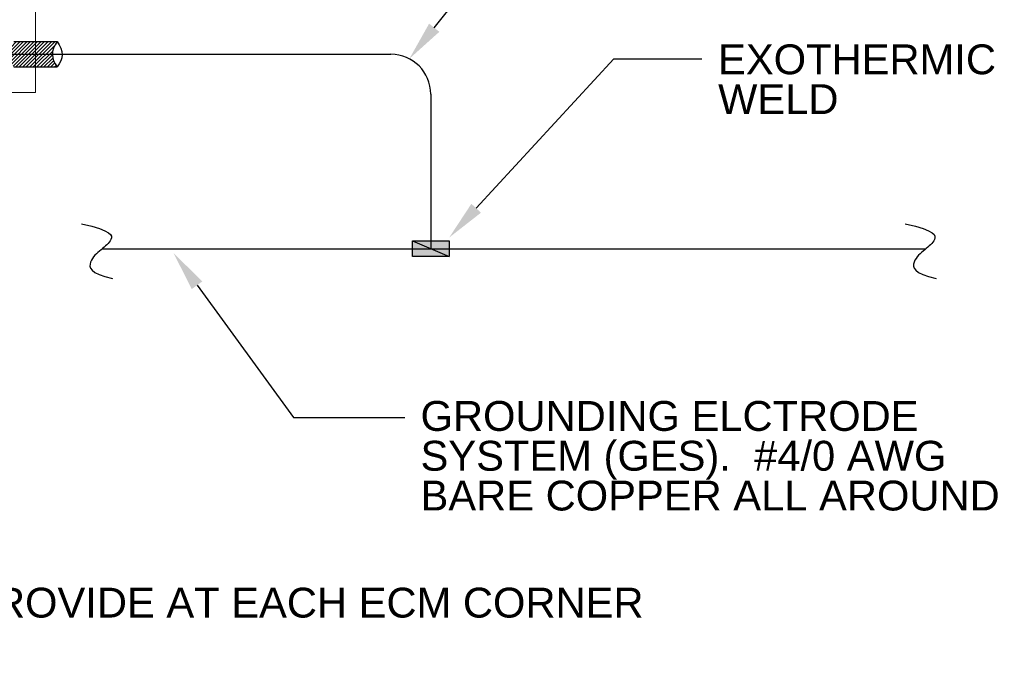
# Model space of a CAD drawing. Header units: inches. Extents: x 294 to 9722, y 170 to 7422.
# Tile 15 of 35: x 1833 to 2130, y 284 to 482. Entities that reach past the tile are written whole.
import ezdxf
from ezdxf import colors
from ezdxf.entities.mleader import LeaderData, LeaderLine
from ezdxf.math import Vec2, Vec3

# ---------------------------------------------------------------- set-up
doc = ezdxf.new("R2010")
doc.units = ezdxf.units.IN
doc.header["$MEASUREMENT"] = 0
for name, color, linetype, lineweight in [('E-ANNO-TEXT', 7, 'Continuous', 25), ('E-DETL-GRPH', 7, 'Continuous', 35), ('S-301 Building Sections [E-202_a Reference]$0$G-ELECT-REF', 253, 'Continuous', 9)]:
    doc.layers.add(name, color=color, linetype=linetype, lineweight=lineweight)
doc.styles.get("Standard").update_dxf_attribs({"font": 'arial.ttf'})

# ---------------------------------------------------------------- blocks, each defined once
blk = doc.blocks.new('S-301 Building Sections [E-202_a Reference]')
at = {"layer": 'S-301 Building Sections [E-202_a Reference]$0$G-ELECT-REF', "color": 9}
blk.add_3dface([(729.368, 228.947), (651.368, 228.947), (651.368, 240.947), (729.368, 240.947)], dxfattribs=at)

msp = doc.modelspace()

# ---------------------------------------------------------------- hatches: boundary and pattern name
at = {"layer": 'E-ANNO-TEXT'}
h = msp.add_hatch(dxfattribs=at)
h.set_pattern_fill('ANSI31', color=0, scale=6)
h.set_pattern_definition([(45, (-665.3025, -127.00556), (-0.53033009, 0.53033009), [])])
edge = h.paths.add_edge_path()
edge.add_spline(control_points=[(1843.2621, 471.50397), (1843.29095, 472.72885), (1843.77029, 474.00324), (1844.71733, 475.34681)], knot_values=[0, 0, 0, 0, 0.481265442, 0.481265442, 0.481265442, 0.481265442], degree=3, periodic=0)
edge.add_line((1844.71733, 475.34681), (1838.13434, 475.34681))
edge.add_line((1838.13434, 475.34681), (1838.13434, 471.50397))
edge.add_line((1838.13434, 471.50397), (1843.2621, 471.50397))
edge = h.paths.add_edge_path()
edge.add_spline(control_points=[(1844.71733, 467.69114), (1843.72326, 468.921), (1843.231, 470.18372), (1843.2621, 471.50397)], knot_values=[0.481265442, 0.481265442, 0.481265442, 0.481265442, 1, 1, 1, 1], degree=3, periodic=0)
edge.add_line((1843.2621, 471.50397), (1838.13434, 471.50397))
edge.add_line((1838.13434, 471.50397), (1838.13434, 467.69114))
edge.add_line((1838.13434, 467.69114), (1844.71733, 467.69114))
edge = h.paths.add_edge_path()
edge.add_line((1838.13434, 471.50397), (1830.16783, 471.50397))
edge.add_spline(control_points=[(1830.16783, 471.50397), (1830.13673, 470.18372), (1830.62899, 468.921), (1831.62305, 467.69114)], knot_values=[0.481265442, 0.481265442, 0.481265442, 0.481265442, 1, 1, 1, 1], degree=3, periodic=0)
edge.add_line((1831.62305, 467.69114), (1838.13434, 467.69114))
edge.add_line((1838.13434, 467.69114), (1838.13434, 471.50397))
edge = h.paths.add_edge_path()
edge.add_line((1838.13434, 475.34681), (1831.62305, 475.34681))
edge.add_spline(control_points=[(1831.62305, 475.34681), (1830.67602, 474.00324), (1830.19668, 472.72885), (1830.16783, 471.50397)], knot_values=[0, 0, 0, 0, 0.481265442, 0.481265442, 0.481265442, 0.481265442], degree=3, periodic=0)
edge.add_line((1830.16783, 471.50397), (1838.13434, 471.50397))
edge.add_line((1838.13434, 471.50397), (1838.13434, 475.34681))
h = msp.add_hatch(color=0, dxfattribs=at)
h.dxf.hatch_style = 1
h.paths.add_polyline_path([(1962.92177, 415.26744), (1951.81509, 415.26744), (1957.36843, 412.8905), (1962.92177, 412.8905)])
h.paths.add_polyline_path([(1951.81509, 415.26744), (1951.81509, 412.8905), (1957.36843, 412.8905)], flags=17)
h.paths.add_polyline_path([(1957.36843, 412.8905), (1951.81509, 412.8905), (1951.81509, 410.51357), (1962.92177, 410.51357)])
h.paths.add_polyline_path([(1962.92177, 412.82881, -0.015148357), (1957.36843, 412.8905), (1962.92177, 410.51357)])
h = msp.add_hatch(color=0, dxfattribs=at)
h.dxf.hatch_style = 1
h.paths.add_polyline_path([(1962.92177, 412.8905), (1957.36843, 412.8905), (1962.92177, 410.51357)])

# ---------------------------------------------------------------- linework, layer by layer
at = {"layer": 'E-ANNO-TEXT', "color": 0}
for p, q in [((1831.62305, 475.34681), (1844.71733, 475.34681)), ((1785.93652, 471.50397), (1945.36843, 471.50397)), ((1831.62305, 467.69114), (1844.71733, 467.69114)), ((1957.36843, 459.50397), (1957.36843, 412.8905)), ((1858.33258, 412.8905), (2106.69095, 412.8905)), ((1951.81509, 415.26744), (1962.92177, 410.51357)), ((1956.36843, 412.8905), (1958.36843, 412.8905))]:
    msp.add_line(p, q, dxfattribs=at)
msp.add_lwpolyline([(1951.81509, 415.26744), (1962.92177, 415.26744), (1962.92177, 410.51357), (1951.81509, 410.51357)], close=True, dxfattribs=at)
msp.add_arc((1945.36843, 459.50397), 12, 0, 90, dxfattribs=at)
for points in [[(1844.71733, 475.34681), (1842.74953, 472.55506), (1842.80099, 470.06202), (1844.71733, 467.69114)], [(1844.71733, 475.34681), (1846.68512, 472.55506), (1846.63366, 470.06202), (1844.71733, 467.69114)], [(1852.08024, 420.38753), (1861.34312, 418.36407), (1861.52353, 415.38441), (1858.07256, 412.7382), (1853.97037, 409.20083), (1854.45251, 405.42646), (1861.36284, 403.90065)], [(2100.4386, 420.38753), (2109.70148, 418.36407), (2109.8819, 415.38441), (2106.43092, 412.7382), (2102.32873, 409.20083), (2102.81087, 405.42646), (2109.72121, 403.90065)]]:
    msp.add_open_spline(points, degree=3, dxfattribs=at)

# ---------------------------------------------------------------- block references
at = {"layer": 'E-DETL-GRPH', "color": 0, "xscale": 4.390625, "yscale": 4.390625, "zscale": 4.390625}
msp.add_blockref('S-301 Building Sections [E-202_a Reference]', (-1364.24608, -545.18397), dxfattribs=at)

# ---------------------------------------------------------------- texts
at = {"layer": 'E-ANNO-TEXT', "color": 0, "char_height": 9, "attachment_point": 1, "line_spacing_factor": 0.8}
for s, width, heights, insert in [('\\A1;EXOTHERMIC WELD', 85.7371165, [29.11242], (2043.99837, 474.48953)), ('\\A1;GROUNDING ELCTRODE SYSTEM (GES).  #4/0 AWG BARE COPPER ALL AROUND', 183.9896516, [46.47388], (1954.28031, 366.96958))]:
    msp.add_mtext_dynamic_manual_height_columns(s, width=width, gutter_width=48, heights=heights, dxfattribs=dict(at, insert=insert))
at = {"layer": 'E-ANNO-TEXT', "color": 0, "insert": (1473.44836, 310.68111), "char_height": 9, "width": 562.004683, "attachment_point": 1}
msp.add_mtext("\\pxi-3,l3,t3;A.^ITYPICAL FOUNDATION TO G.E.S BONDING DETAIL.  PROVIDE AT EACH ECM CORNER AND AT DISTANCES NOT TO EXCEED (NTE) 60'.", dxfattribs=at)

# ---------------------------------------------------------------- leaders
at = {"layer": 'E-ANNO-TEXT', "color": 0}
ml = msp.add_multileader_mtext('Standard', dxfattribs=at)
ml.set_content('')
ml.set_leader_properties()
ml.build(insert=Vec2(0, 0))
ml.multileader.update_dxf_attribs({"dogleg_length": 0.36, "arrow_head_size": 12, "scale": 48})
ctx = ml.context
ctx.base_point, ctx.scale, ctx.char_height, ctx.arrow_head_size, ctx.landing_gap_size, ctx.plane_origin = Vec3(2039.14857, 547.13483), 48, 8.64, 12, 4.32, Vec3(1759.31253, 592.03706)
notes = []
notes.append((ctx, [(0, (1, 1, 0), (2012.57079, 547.13483), (1, 0), 26.57777, [(0, [(1950.90736, 470.14916)], 0, [])])]))
ctx.mtext.insert, ctx.mtext.flow_direction = Vec3(2043.46857, 551.45483), 5
ml = msp.add_multileader_mtext('Standard', dxfattribs=at)
ml.set_content('')
ml.set_leader_properties()
ml.build(insert=Vec2(0, 0))
ml.multileader.update_dxf_attribs({"dogleg_length": 0.36, "arrow_head_size": 12, "scale": 48})
ctx = ml.context
ctx.base_point, ctx.scale, ctx.char_height, ctx.arrow_head_size, ctx.landing_gap_size, ctx.plane_origin = Vec3(2039.14857, 470.14571), 48, 8.64, 12, 4.32, Vec3(1759.31253, 515.04794)
notes.append((ctx, [(0, (1, 1, 0), (2012.57079, 470.14571), (1, 0), 26.57777, [(0, [(1962.92613, 416.25873)], 0, [])])]))
ctx.mtext.insert, ctx.mtext.flow_direction = Vec3(2043.46857, 474.46571), 5
ml = msp.add_multileader_mtext('Standard', dxfattribs=at)
ml.set_content('')
ml.set_leader_properties()
ml.build(insert=Vec2(0, 0))
ml.multileader.update_dxf_attribs({"dogleg_length": 0.36, "arrow_head_size": 12, "scale": 48})
ctx = ml.context
ctx.base_point, ctx.scale, ctx.char_height, ctx.arrow_head_size, ctx.landing_gap_size, ctx.plane_origin = Vec3(1949.5684, 362.02168), 48, 8.64, 12, 4.32, Vec3(1752.76422, 232.62392)
notes.append((ctx, [(0, (1, 1, 0), (1915.96797, 362.02168), (1, 0), 33.60043, [(0, [(1879.81207, 411.56361)], 0, [])])]))
ctx.mtext.insert, ctx.mtext.flow_direction = Vec3(1953.8884, 366.34168), 5
for ctx, leaders in notes:
    for number, flags, end, landing, length, lines in leaders:
        leader = LeaderData()
        leader.index, (leader.has_last_leader_line, leader.has_dogleg_vector, leader.attachment_direction) = number, flags
        leader.last_leader_point, leader.dogleg_vector, leader.dogleg_length = Vec3(end), Vec3(landing), length
        for number, points, colour, breaks in lines:
            line = LeaderLine()
            line.index, line.vertices, line.color, line.breaks = number, Vec3.list(points), colors.encode_raw_color(colour), breaks
            leader.lines.append(line)
        ctx.leaders.append(leader)

doc.saveas('drawing.dxf')
